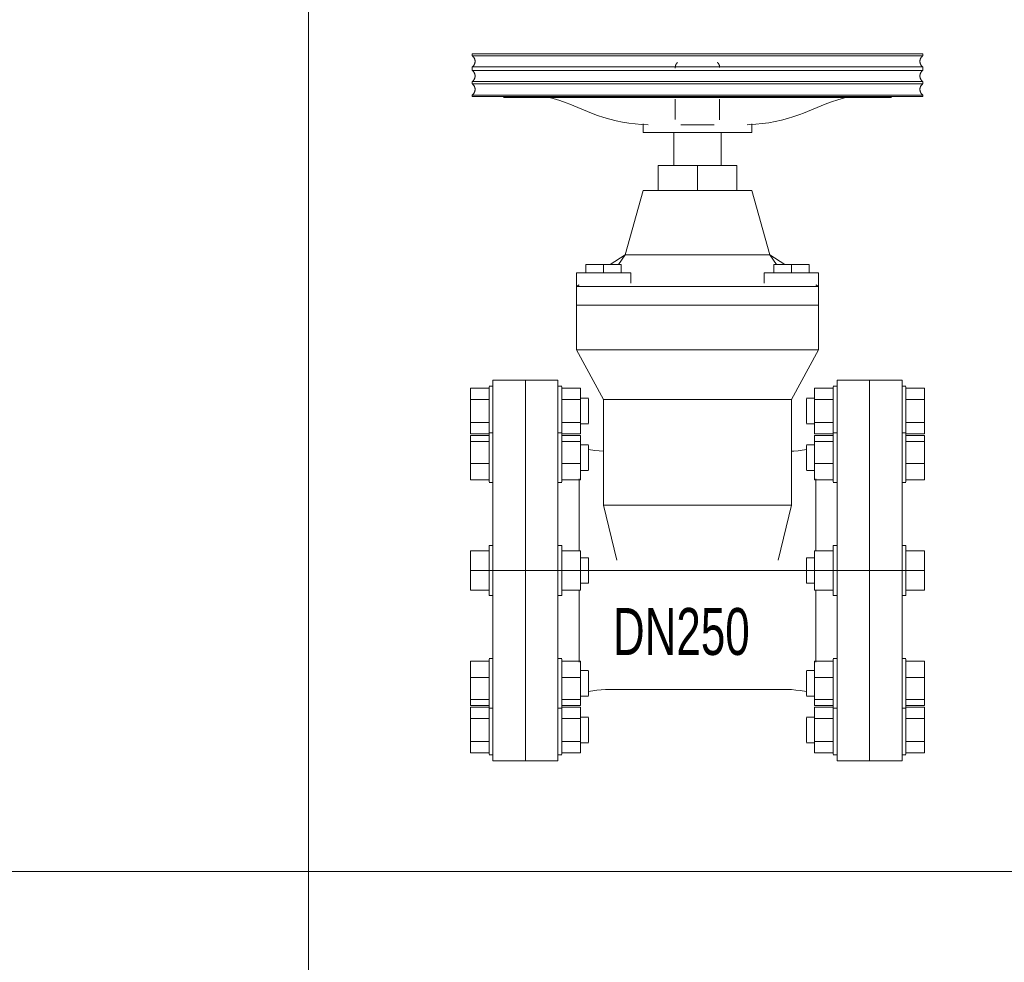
# Model space of a CAD drawing. Header units: millimetres. Extents: x 2339 to 23224, y 1509 to 18979.
# Tile 3 of 124: x 3802 to 5136, y 2786 to 4063. Entities that reach past the tile are written whole.
import ezdxf

# ---------------------------------------------------------------- set-up
doc = ezdxf.new("R2010")
doc.units = ezdxf.units.MM
doc.set_wipeout_variables(frame=1)
doc.layers.get('0').update_dxf_attribs({"lineweight": 0})
doc.styles.add('DISOCP', font='disocp.shx', dxfattribs={"width": 0.6})

# ---------------------------------------------------------------- blocks, each defined once
blk = doc.blocks.new('*U137')
blk.add_wipeout([(-78.8, -105), (-114.8, -105), (-114.8, -101.73), (-116.85, -101.73), (-116.85, -100.61), (-127.17, -100.61), (-127.17, -50.05), (-116.85, -50.05), (-116.85, -48.5), (-114.8, -48.5), (-114.8, -13.73), (-116.85, -13.73), (-116.85, -10.92), (-127.17, -10.92), (-127.17, 10.92), (-116.85, 10.92), (-116.85, 13.73), (-114.8, 13.73), (-114.8, 48.5), (-116.85, 48.5), (-116.85, 50.05), (-127.17, 50.05), (-127.17, 100.61), (-116.85, 100.61), (-116.85, 101.73), (-114.8, 101.73), (-114.8, 105), (-78.8, 105), (-78.8, 101.73), (-76.66, 101.73), (-76.66, 100.61), (-66.43, 100.61), (-66.43, 95.01), (-61.96, 95.01), (-61.96, 80.99), (-66.43, 80.99), (-66.43, 69.24), (-61.96, 69.24), (-61.96, 66.71), (-53.7, 65.74), (-53.7, 94.3), (-68.62, 121.63), (-68.64, 164.15), (-63.38, 164.15), (-63.38, 168.75), (-49.99, 168.75), (-41.8, 174.08), (-31.8, 209.65), (-23.45, 209.65), (-23.45, 223.41), (-14.8, 223.41), (-14.8, 241.53), (-31.8, 241.53), (-31.6, 245.99), (-36.16, 246.34), (-41.45, 247.07), (-46.68, 248.08), (-51.84, 249.43), (-55.23, 250.5), (-60.24, 252.33), (-66.23, 254.75), (-70.55, 256.5), (-76.1, 258.62), (-79.67, 259.8), (-83.64, 260.94), (-126.18, 261.48), (-126.18, 285), (122.58, 285), (122.58, 261.48), (106.34, 261.48), (105.27, 260.94), (79.32, 260.76), (73.92, 259.11), (70.39, 257.84), (65.09, 255.74), (62.63, 254.75), (59.12, 253.33), (55.65, 251.94), (51.3, 250.37), (47.9, 249.32), (42.73, 248.02), (39.25, 247.31), (35.74, 246.74), (32.21, 246.32), (28.2, 246.01), (28.2, 241.53), (11.2, 241.53), (11.2, 223.41), (19.85, 223.41), (19.85, 209.65), (28.2, 209.65), (38.2, 174.08), (45.2, 168.75), (59.78, 168.75), (59.78, 164.15), (65.04, 164.15), (65.06, 121.63), (50.02, 94.3), (50.67, 65.79), (51.32, 65.83), (52.52, 65.95), (54.3, 66.15), (54.88, 66.22), (57.41, 66.58), (58.36, 66.58), (58.36, 69.24), (62.83, 69.24), (62.83, 80.99), (58.36, 80.99), (58.36, 95.01), (62.83, 95.01), (62.83, 100.61), (73.06, 100.61), (73.06, 101.73), (75.2, 101.73), (75.2, 105), (111.2, 105), (111.2, 101.73), (113.25, 101.73), (113.25, 100.61), (123.57, 100.61), (123.57, 50.05), (113.25, 50.05), (113.25, 48.5), (111.2, 48.5), (111.2, 13.73), (113.25, 13.73), (113.25, 10.92), (123.57, 10.92), (123.57, -10.92), (113.25, -10.92), (113.25, -13.73), (111.2, -13.73), (111.2, -48.5), (113.25, -48.5), (113.25, -50.05), (123.57, -50.05), (123.57, -100.61), (113.25, -100.61), (113.25, -101.73), (111.2, -101.73), (111.2, -105), (75.2, -105), (75.2, -101.73), (73.06, -101.73), (73.06, -100.61), (62.83, -100.61), (62.83, -95.01), (58.36, -95.01), (58.36, -80.99), (62.83, -80.99), (62.83, -69.24), (58.36, -69.24), (58.36, -66.71), (52.5, -65.93), (48.91, -65.7), (-50.13, -65.64), (-57.31, -66.07), (-60.22, -66.47), (-61.96, -66.71), (-61.96, -69.24), (-66.43, -69.24), (-66.43, -80.99), (-61.96, -80.99), (-61.96, -95.01), (-66.43, -95.01), (-66.43, -100.61), (-76.66, -100.61), (-76.66, -101.73), (-78.8, -101.73)])
for p, q in [((-126.18, 285), (-126.18, 283.91)), ((122.58, 285), (-126.18, 285)), ((122.58, 283.91), (-126.18, 283.91)), ((122.58, 283.91), (122.58, 285)), ((-126.18, 277.74), (-126.18, 275.87)), ((122.58, 277.74), (-126.18, 277.74)), ((10.4, 277.8), (10.4, 277.77)), ((10.4, 277.77), (10.4, 277.68)), ((122.58, 275.87), (122.58, 277.74)), ((122.58, 275.87), (-126.18, 275.87)), ((-126.18, 269.7), (-126.18, 268.45)), ((-126.18, 269.7), (122.58, 269.7)), ((122.58, 268.45), (-126.18, 268.45)), ((122.58, 268.45), (122.58, 269.7)), ((-126.18, 262.29), (-126.18, 261.48)), ((-126.18, 262.29), (122.58, 262.29)), ((122.58, 261.48), (-126.18, 261.48)), ((-108.87, 260.94), (105.27, 260.94)), ((122.58, 261.48), (122.58, 262.29)), ((-72.23, 257.17), (-60.24, 252.33)), ((-14.04, 259.96), (-14.04, 255.11)), ((10.4, 255.11), (10.4, 259.96)), ((56.64, 252.33), (68.63, 257.17)), ((-31.8, 246.36), (-31.8, 241.53)), ((-14, 248.82), (-14, 248.86)), ((-11.04, 245.86), (7.4, 245.86)), ((10.4, 248.86), (10.4, 248.92)), ((10.43, 248.74), (10.43, 248.62)), ((10.44, 249.03), (10.44, 248.88)), ((28.2, 241.53), (28.2, 246.36)), ((28.2, 241.53), (-31.8, 241.53)), ((-14.8, 241.53), (-14.8, 223.41)), ((11.2, 223.41), (11.2, 241.53)), ((-23.45, 223.41), (-1.8, 223.41)), ((-23.45, 209.65), (-23.45, 223.41)), ((-1.8, 223.41), (19.85, 223.41)), ((-1.8, 209.65), (-1.8, 223.41)), ((19.85, 223.41), (19.85, 209.65)), ((-31.8, 209.65), (-41.8, 174.08)), ((-31.8, 209.65), (28.2, 209.65)), ((38.2, 174.08), (28.2, 209.65)), ((-41.8, 174.08), (-49.99, 168.75)), ((-45.41, 168.75), (-41.8, 174.08)), ((38.2, 174.08), (-41.8, 174.08)), ((-41.8, 174.08), (38.2, 174.08)), ((46.39, 168.75), (38.2, 174.08)), ((38.2, 174.08), (41.81, 168.75)), ((-63.38, 168.75), (-53.66, 168.75)), ((-63.38, 164.15), (-63.38, 168.75)), ((-53.66, 168.75), (-43.94, 168.75)), ((-53.66, 164.15), (-53.66, 168.75)), ((-43.94, 164.15), (-43.94, 168.75)), ((40.34, 168.75), (50.06, 168.75)), ((40.34, 164.15), (40.34, 168.75)), ((50.06, 168.75), (59.78, 168.75)), ((50.06, 164.15), (50.06, 168.75)), ((59.78, 164.15), (59.78, 168.75)), ((-68.64, 164.15), (-68.64, 156.63)), ((-68.64, 164.15), (-38.68, 164.15)), ((-38.68, 158.51), (-38.68, 164.15)), ((35.08, 164.15), (35.08, 158.51)), ((35.08, 164.15), (65.04, 164.15)), ((65.04, 156.63), (65.04, 164.15)), ((-67.07, 157.64), (-68.62, 156.63)), ((65.02, 156.63), (63.48, 157.64)), ((-66.63, 156.63), (-68.64, 156.63)), ((-68.62, 156.63), (-68.62, 146.45)), ((-68.11, 156.63), (-66.63, 156.63)), ((-64.25, 156.63), (-66.62, 156.63)), ((-66.61, 156.63), (-64.25, 156.63)), ((-64.23, 156.63), (-61.15, 156.63)), ((-61.15, 156.63), (-64.23, 156.63)), ((-61.12, 156.63), (-57.54, 156.63)), ((-57.54, 156.63), (-61.12, 156.63)), ((-57.5, 156.63), (-53.66, 156.63)), ((-53.66, 156.63), (-57.5, 156.63)), ((-53.62, 156.63), (50.02, 156.63)), ((50.02, 156.63), (-53.62, 156.63)), ((50.06, 156.63), (60.63, 156.63)), ((57.55, 156.63), (50.06, 156.63)), ((60.63, 156.63), (57.56, 156.63)), ((60.67, 156.63), (65.06, 156.63)), ((63.03, 156.63), (60.67, 156.63)), ((65.06, 146.45), (65.06, 156.63)), ((-53.62, 146.45), (-68.62, 146.45)), ((-68.62, 146.45), (-68.62, 121.63)), ((-68.62, 146.45), (-53.62, 146.45)), ((50.06, 146.45), (-53.62, 146.45)), ((-53.62, 146.45), (50.06, 146.45)), ((65.06, 146.45), (50.06, 146.45)), ((50.06, 146.45), (65.06, 146.45)), ((65.06, 121.63), (65.06, 146.45)), ((-68.62, 121.63), (-53.62, 94.3)), ((-53.62, 121.63), (-68.62, 121.63)), ((-53.62, 121.63), (50.02, 121.63)), ((50.06, 121.63), (-53.62, 121.63)), ((50.02, 94.3), (65.02, 121.63)), ((60.63, 121.63), (50.06, 121.63)), ((65.06, 121.63), (60.67, 121.63)), ((-96.8, 105), (-114.8, 105)), ((-114.8, -105), (-114.8, 105)), ((-78.8, 105), (-96.8, 105)), ((-96.8, -105), (-96.8, 105)), ((-96.8, 105), (-96.8, -105)), ((-78.8, 105), (-78.8, -105)), ((93.2, 105), (75.2, 105)), ((75.2, -105), (75.2, 105)), ((93.2, 105), (93.2, -105)), ((111.2, 105), (93.2, 105)), ((93.2, -105), (93.2, 105)), ((111.2, 105), (111.2, -105)), ((-127.17, 94.3), (-127.17, 100.61)), ((-127.17, 100.61), (-116.85, 100.61)), ((-114.8, 101.73), (-116.85, 101.73)), ((-116.85, 88), (-116.85, 101.26)), ((-76.66, 101.73), (-78.8, 101.73)), ((-76.66, 101.26), (-76.66, 88)), ((-76.66, 100.61), (-66.43, 100.61)), ((-66.43, 100.61), (-66.43, 94.3)), ((62.83, 94.3), (62.83, 100.61)), ((62.83, 100.61), (73.06, 100.61)), ((75.2, 101.73), (73.06, 101.73)), ((73.06, 88), (73.06, 101.26)), ((113.25, 101.73), (111.2, 101.73)), ((113.25, 101.26), (113.25, 88)), ((113.25, 100.61), (123.57, 100.61)), ((123.57, 100.61), (123.57, 94.3)), ((-127.17, 81.7), (-127.17, 94.3)), ((-127.17, 94.3), (-116.85, 94.3)), ((-76.66, 94.3), (-66.43, 94.3)), ((-61.96, 95.01), (-66.43, 95.01)), ((-66.43, 94.3), (-66.43, 81.7)), ((-61.96, 94.77), (-61.96, 88)), ((-53.62, 94.3), (-53.62, 36.04)), ((-53.62, 94.3), (-38.62, 94.3)), ((-38.62, 94.3), (-53.62, 94.3)), ((-38.62, 94.3), (35.02, 94.3)), ((35.02, 94.3), (-38.62, 94.3)), ((35.02, 94.3), (50.02, 94.3)), ((50.02, 94.3), (35.02, 94.3)), ((50.02, 36.04), (50.02, 94.3)), ((62.83, 95.01), (58.36, 95.01)), ((58.36, 88), (58.36, 94.77)), ((62.83, 81.7), (62.83, 94.3)), ((62.83, 94.3), (73.06, 94.3)), ((113.25, 94.3), (123.57, 94.3)), ((123.57, 94.3), (123.57, 81.7)), ((-116.85, 75.38), (-116.85, 88)), ((-76.66, 88), (-76.66, 75.38)), ((-61.96, 88), (-61.96, 81.23)), ((58.36, 81.23), (58.36, 88)), ((73.06, 75.38), (73.06, 88)), ((113.25, 88), (113.25, 75.38)), ((-127.17, 75.39), (-127.17, 81.7)), ((-127.17, 81.7), (-116.85, 81.7)), ((-76.66, 81.7), (-66.43, 81.7)), ((-66.43, 81.7), (-66.43, 75.39)), ((62.83, 75.39), (62.83, 81.7)), ((62.83, 81.7), (73.06, 81.7)), ((113.25, 81.7), (123.57, 81.7)), ((123.57, 81.7), (123.57, 75.39)), ((-66.43, 80.99), (-61.96, 80.99)), ((58.36, 80.99), (62.83, 80.99)), ((-127.17, 75.39), (-116.85, 75.39)), ((-127.17, 71.14), (-127.17, 74.4)), ((-127.17, 74.4), (-116.85, 74.4)), ((-127.17, 58.96), (-127.17, 71.14)), ((-127.17, 71.14), (-116.85, 71.14)), ((-114.8, 75.95), (-116.85, 75.95)), ((-116.85, 52.52), (-116.85, 75.49)), ((-76.66, 75.95), (-78.8, 75.95)), ((-76.66, 75.49), (-76.66, 52.52)), ((-76.66, 75.39), (-66.43, 75.39)), ((-76.66, 74.4), (-66.43, 74.4)), ((-76.66, 71.14), (-66.43, 71.14)), ((-66.43, 74.4), (-66.43, 71.14)), ((-66.43, 71.14), (-66.43, 58.96)), ((62.83, 75.39), (73.06, 75.39)), ((62.83, 71.14), (62.83, 74.4)), ((62.83, 74.4), (73.06, 74.4)), ((62.83, 58.96), (62.83, 71.14)), ((62.83, 71.14), (73.06, 71.14)), ((75.2, 75.95), (73.06, 75.95)), ((73.06, 52.52), (73.06, 75.49)), ((113.25, 75.95), (111.2, 75.95)), ((113.25, 75.49), (113.25, 52.52)), ((113.25, 75.39), (123.57, 75.39)), ((113.25, 74.4), (123.57, 74.4)), ((113.25, 71.14), (123.57, 71.14)), ((123.57, 74.4), (123.57, 71.14)), ((123.57, 71.14), (123.57, 58.96)), ((-61.96, 69.24), (-66.43, 69.24)), ((-61.96, 69.24), (-66.43, 69.24)), ((-61.96, 69), (-61.96, 69)), ((-61.96, 69), (-61.96, 57.27)), ((-58.48, 66.22), (-61.96, 66.71)), ((58.36, 66.71), (54.88, 66.22)), ((62.83, 69.24), (58.36, 69.24)), ((62.83, 69.24), (58.36, 69.24)), ((58.36, 69), (58.36, 69)), ((58.36, 57.27), (58.36, 69)), ((-127.17, 50.05), (-127.17, 58.96)), ((-127.17, 58.96), (-116.85, 58.96)), ((-76.66, 58.96), (-66.43, 58.96)), ((-66.43, 58.96), (-66.43, 50.05)), ((-66.43, 55.21), (-61.96, 55.21)), ((-61.96, 57.27), (-61.96, 55.45)), ((58.36, 55.45), (58.36, 57.27)), ((58.36, 55.21), (62.83, 55.21)), ((62.83, 50.05), (62.83, 58.96)), ((62.83, 58.96), (73.06, 58.96)), ((113.25, 58.96), (123.57, 58.96)), ((123.57, 58.96), (123.57, 50.05)), ((-127.17, 50.05), (-116.85, 50.05)), ((-116.85, 48.97), (-116.85, 52.52)), ((-76.66, 52.52), (-76.66, 48.97)), ((-76.66, 50.05), (-66.43, 50.05)), ((-67.12, 11.15), (-67.12, 50.61)), ((62.83, 50.05), (73.06, 50.05)), ((63.52, 11.15), (63.52, 50.61)), ((73.06, 48.97), (73.06, 52.52)), ((113.25, 52.52), (113.25, 48.97)), ((113.25, 50.05), (123.57, 50.05)), ((-116.85, 48.5), (-114.8, 48.5)), ((-78.8, 48.5), (-76.66, 48.5)), ((73.06, 48.5), (75.2, 48.5)), ((111.2, 48.5), (113.25, 48.5)), ((-53.62, 36.04), (-46.29, 5.65)), ((-53.62, 36.04), (-38.62, 36.04)), ((-38.62, 36.04), (-53.62, 36.04)), ((-38.62, 36.04), (35.02, 36.04)), ((35.02, 36.04), (-38.62, 36.04)), ((35.06, 36.04), (45.64, 36.04)), ((45.63, 36.04), (35.06, 36.04)), ((42.71, 5.65), (50.06, 36.04)), ((45.67, 36.04), (50.06, 36.04)), ((-127.17, 0), (-127.17, 10.92)), ((-127.17, 10.92), (-116.85, 10.92)), ((-114.8, 13.73), (-116.85, 13.73)), ((-116.85, -13.73), (-116.85, 13.73)), ((-116.85, 13.73), (-116.85, 13.26)), ((-76.66, 13.73), (-78.8, 13.73)), ((-76.66, 13.26), (-76.66, 13.73)), ((-76.66, 13.73), (-76.66, -13.73)), ((-76.66, 10.92), (-66.43, 10.92)), ((-66.43, 10.92), (-66.43, 0)), ((62.83, 0), (62.83, 10.92)), ((62.83, 10.92), (73.06, 10.92)), ((75.2, 13.73), (73.06, 13.73)), ((73.06, -13.73), (73.06, 13.73)), ((73.06, 13.73), (73.06, 13.26)), ((113.25, 13.73), (111.2, 13.73)), ((113.25, 13.26), (113.25, 13.73)), ((113.25, 13.73), (113.25, -13.73)), ((113.25, 10.92), (123.57, 10.92)), ((123.57, 10.92), (123.57, 0)), ((-61.96, 7.01), (-66.43, 7.01)), ((-61.96, 6.77), (-61.96, 7.01)), ((-61.96, 7.01), (-61.96, -7.01)), ((62.83, 7.01), (58.36, 7.01)), ((58.36, -7.01), (58.36, 7.01)), ((58.36, 7.01), (58.36, 6.77)), ((-121.8, 0), (121.8, 0)), ((-127.17, -10.92), (-127.17, 0)), ((-127.17, 0), (-116.85, 0)), ((-114.8, 0), (111.2, 0)), ((-76.66, 0), (-66.43, 0)), ((-66.43, 0), (-66.43, -10.92)), ((62.83, -10.92), (62.83, 0)), ((62.83, 0), (73.06, 0)), ((113.25, 0), (123.57, 0)), ((123.57, 0), (123.57, -10.92)), ((-66.43, -7.01), (-61.96, -7.01)), ((-61.96, -7.01), (-61.96, -6.77)), ((58.36, -6.77), (58.36, -7.01)), ((58.36, -7.01), (62.83, -7.01)), ((-127.17, -10.92), (-116.85, -10.92)), ((-116.85, -13.26), (-116.85, -13.73)), ((-116.85, -13.73), (-114.8, -13.73)), ((-78.8, -13.73), (-76.66, -13.73)), ((-76.66, -10.92), (-66.43, -10.92)), ((-76.66, -13.73), (-76.66, -13.26)), ((-67.12, -50.61), (-67.12, -11.15)), ((62.83, -10.92), (73.06, -10.92)), ((63.52, -50.61), (63.52, -11.15)), ((73.06, -13.26), (73.06, -13.73)), ((73.06, -13.73), (75.2, -13.73)), ((111.2, -13.73), (113.25, -13.73)), ((113.25, -10.92), (123.57, -10.92)), ((113.25, -13.73), (113.25, -13.26)), ((-114.8, -48.5), (-116.85, -48.5)), ((-76.66, -48.5), (-78.8, -48.5)), ((75.2, -48.5), (73.06, -48.5)), ((113.25, -48.5), (111.2, -48.5)), ((-127.17, -58.96), (-127.17, -50.05)), ((-116.85, -50.05), (-127.17, -50.05)), ((-116.85, -52.52), (-116.85, -48.97)), ((-116.85, -75.49), (-116.85, -52.52)), ((-76.66, -48.97), (-76.66, -52.52)), ((-66.43, -50.05), (-76.66, -50.05)), ((-76.66, -52.52), (-76.66, -75.49)), ((-66.43, -50.05), (-66.43, -58.96)), ((62.83, -58.96), (62.83, -50.05)), ((73.06, -50.05), (62.83, -50.05)), ((73.06, -52.52), (73.06, -48.97)), ((73.06, -75.49), (73.06, -52.52)), ((113.25, -48.97), (113.25, -52.52)), ((123.57, -50.05), (113.25, -50.05)), ((113.25, -52.52), (113.25, -75.49)), ((123.57, -50.05), (123.57, -58.96)), ((-127.17, -71.14), (-127.17, -58.96)), ((-127.17, -58.96), (-116.85, -58.96)), ((-76.66, -58.96), (-66.43, -58.96)), ((-61.96, -55.21), (-66.43, -55.21)), ((-66.43, -58.96), (-66.43, -71.14)), ((-61.96, -55.45), (-61.96, -57.27)), ((-61.96, -57.27), (-61.96, -69)), ((62.83, -55.21), (58.36, -55.21)), ((58.36, -57.27), (58.36, -55.45)), ((58.36, -69), (58.36, -57.27)), ((62.83, -71.14), (62.83, -58.96)), ((62.83, -58.96), (73.06, -58.96)), ((113.25, -58.96), (123.57, -58.96)), ((123.57, -58.96), (123.57, -71.14)), ((-66.43, -69.24), (-61.96, -69.24)), ((-66.43, -69.24), (-61.96, -69.24)), ((-61.96, -66.71), (-58.48, -66.22)), ((-61.96, -69), (-61.96, -69)), ((-50.13, -65.64), (46.53, -65.64)), ((54.88, -66.22), (58.36, -66.71)), ((58.36, -69), (58.36, -69)), ((58.36, -69.24), (62.83, -69.24)), ((58.36, -69.24), (62.83, -69.24)), ((-127.17, -74.4), (-127.17, -71.14)), ((-127.17, -71.14), (-116.85, -71.14)), ((-127.17, -74.4), (-116.85, -74.4)), ((-127.17, -81.7), (-127.17, -75.39)), ((-127.17, -75.39), (-116.85, -75.39)), ((-116.85, -88), (-116.85, -75.38)), ((-116.85, -75.95), (-114.8, -75.95)), ((-78.8, -75.95), (-76.66, -75.95)), ((-76.66, -71.14), (-66.43, -71.14)), ((-76.66, -74.4), (-66.43, -74.4)), ((-76.66, -75.38), (-76.66, -88)), ((-76.66, -75.39), (-66.43, -75.39)), ((-66.43, -71.14), (-66.43, -74.4)), ((-66.43, -75.39), (-66.43, -81.7)), ((62.83, -74.4), (62.83, -71.14)), ((62.83, -71.14), (73.06, -71.14)), ((62.83, -74.4), (73.06, -74.4)), ((62.83, -81.7), (62.83, -75.39)), ((62.83, -75.39), (73.06, -75.39)), ((73.06, -88), (73.06, -75.38)), ((73.06, -75.95), (75.2, -75.95)), ((111.2, -75.95), (113.25, -75.95)), ((113.25, -71.14), (123.57, -71.14)), ((113.25, -74.4), (123.57, -74.4)), ((113.25, -75.38), (113.25, -88)), ((113.25, -75.39), (123.57, -75.39)), ((123.57, -71.14), (123.57, -74.4)), ((123.57, -75.39), (123.57, -81.7)), ((-61.96, -80.99), (-66.43, -80.99)), ((-61.96, -81.23), (-61.96, -88)), ((62.83, -80.99), (58.36, -80.99)), ((58.36, -88), (58.36, -81.23)), ((-127.17, -94.3), (-127.17, -81.7)), ((-116.85, -81.7), (-127.17, -81.7)), ((-66.43, -81.7), (-76.66, -81.7)), ((-66.43, -81.7), (-66.43, -94.3)), ((62.83, -94.3), (62.83, -81.7)), ((73.06, -81.7), (62.83, -81.7)), ((123.57, -81.7), (113.25, -81.7)), ((123.57, -81.7), (123.57, -94.3)), ((-116.85, -101.26), (-116.85, -88)), ((-76.66, -88), (-76.66, -101.26)), ((-61.96, -88), (-61.96, -94.77)), ((58.36, -94.77), (58.36, -88)), ((73.06, -101.26), (73.06, -88)), ((113.25, -88), (113.25, -101.26)), ((-127.17, -100.61), (-127.17, -94.3)), ((-127.17, -94.3), (-116.85, -94.3)), ((-76.66, -94.3), (-66.43, -94.3)), ((-66.43, -94.3), (-66.43, -100.61)), ((-66.43, -95.01), (-61.96, -95.01)), ((58.36, -95.01), (62.83, -95.01)), ((62.83, -100.61), (62.83, -94.3)), ((62.83, -94.3), (73.06, -94.3)), ((113.25, -94.3), (123.57, -94.3)), ((123.57, -94.3), (123.57, -100.61)), ((-127.17, -100.61), (-116.85, -100.61)), ((-116.85, -101.73), (-114.8, -101.73)), ((-78.8, -101.73), (-76.66, -101.73)), ((-76.66, -100.61), (-66.43, -100.61)), ((62.83, -100.61), (73.06, -100.61)), ((73.06, -101.73), (75.2, -101.73)), ((111.2, -101.73), (113.25, -101.73)), ((113.25, -100.61), (123.57, -100.61)), ((-114.8, -105), (-96.8, -105)), ((-96.8, -105), (-78.8, -105)), ((75.2, -105), (93.2, -105)), ((93.2, -105), (111.2, -105))]:
    blk.add_line(p, q)
at = {"flags": 128}
for points in [[(-126.18, 277.74), (-126.06, 277.83), (-125.94, 277.92), (-125.83, 278.02), (-125.72, 278.12), (-125.61, 278.23), (-125.51, 278.34), (-125.41, 278.46), (-125.32, 278.58), (-125.23, 278.7), (-125.15, 278.82), (-125.07, 278.95), (-125, 279.09), (-124.93, 279.22), (-124.87, 279.36), (-124.82, 279.5), (-124.77, 279.64), (-124.72, 279.78), (-124.68, 279.93), (-124.65, 280.08), (-124.62, 280.22), (-124.6, 280.37), (-124.59, 280.52), (-124.58, 280.67), (-124.57, 280.82), (-124.58, 280.98), (-124.59, 281.13), (-124.6, 281.28), (-124.62, 281.42), (-124.65, 281.57), (-124.68, 281.72), (-124.72, 281.87), (-124.77, 282.01), (-124.82, 282.15), (-124.87, 282.29), (-124.93, 282.43), (-125, 282.56), (-125.07, 282.7), (-125.15, 282.82), (-125.23, 282.95), (-125.32, 283.07), (-125.41, 283.19), (-125.51, 283.31), (-125.61, 283.42), (-125.72, 283.53), (-125.83, 283.63), (-125.94, 283.73), (-126.06, 283.82), (-126.18, 283.91)], [(122.58, 283.91), (122.46, 283.82), (122.34, 283.72), (122.23, 283.63), (122.12, 283.52), (122.01, 283.42), (121.91, 283.3), (121.81, 283.19), (121.72, 283.07), (121.63, 282.95), (121.55, 282.82), (121.47, 282.69), (121.4, 282.56), (121.33, 282.42), (121.27, 282.29), (121.22, 282.15), (121.17, 282.01), (121.12, 281.86), (121.08, 281.72), (121.05, 281.57), (121.02, 281.42), (121, 281.27), (120.99, 281.12), (120.98, 280.97), (120.97, 280.82), (120.98, 280.67), (120.99, 280.52), (121, 280.37), (121.02, 280.22), (121.05, 280.07), (121.08, 279.93), (121.12, 279.78), (121.17, 279.64), (121.22, 279.49), (121.27, 279.35), (121.33, 279.22), (121.4, 279.08), (121.47, 278.95), (121.55, 278.82), (121.63, 278.69), (121.72, 278.57), (121.81, 278.45), (121.91, 278.34), (122.01, 278.23), (122.12, 278.12), (122.23, 278.02), (122.34, 277.92), (122.46, 277.83), (122.58, 277.74)], [(-14.04, 277.77), (-14.03, 277.89), (-14.03, 278.01), (-14.02, 278.12), (-14, 278.24), (-13.98, 278.36), (-13.95, 278.48), (-13.92, 278.59), (-13.88, 278.71), (-13.84, 278.82), (-13.8, 278.93), (-13.75, 279.04), (-13.7, 279.15), (-13.64, 279.26), (-13.58, 279.36), (-13.51, 279.46), (-13.44, 279.56), (-13.37, 279.65), (-13.29, 279.74), (-13.21, 279.83), (-13.13, 279.92), (-13.04, 280), (-12.95, 280.08), (-12.85, 280.15), (-12.76, 280.22)], [(-14.04, 277.18), (-14.04, 277.54), (-14.04, 277.73), (-14.04, 277.77)], [(-13.58, 279.36), (-13.51, 279.46), (-13.44, 279.56), (-13.37, 279.65), (-13.29, 279.74), (-13.21, 279.83), (-13.13, 279.92), (-13.04, 280)], [(8.99, 280.31), (9.09, 280.24), (9.19, 280.17), (9.29, 280.1), (9.38, 280.02), (9.47, 279.94), (9.55, 279.86), (9.63, 279.77), (9.71, 279.68), (9.79, 279.58), (9.86, 279.49), (9.93, 279.39), (9.99, 279.28), (10.05, 279.18), (10.1, 279.07), (10.15, 278.96), (10.2, 278.85), (10.24, 278.74), (10.27, 278.63), (10.31, 278.51), (10.33, 278.39), (10.36, 278.28), (10.38, 278.16), (10.39, 278.04), (10.4, 277.92), (10.4, 277.8), (10.4, 277.77)], [(9.38, 280.02), (9.47, 279.94), (9.55, 279.86), (9.63, 279.77), (9.71, 279.68), (9.79, 279.58), (9.86, 279.49), (9.93, 279.39)], [(10.4, 277.77), (10.4, 277.68), (10.4, 277.42)], [(-126.18, 269.7), (-126.06, 269.79), (-125.94, 269.88), (-125.83, 269.98), (-125.72, 270.08), (-125.61, 270.19), (-125.51, 270.3), (-125.41, 270.42), (-125.32, 270.54), (-125.23, 270.66), (-125.15, 270.79), (-125.07, 270.91), (-125, 271.05), (-124.93, 271.18), (-124.87, 271.32), (-124.82, 271.46), (-124.77, 271.6), (-124.72, 271.75), (-124.68, 271.89), (-124.65, 272.04), (-124.62, 272.19), (-124.6, 272.34), (-124.59, 272.49), (-124.58, 272.64), (-124.57, 272.79), (-124.58, 272.94), (-124.59, 273.09), (-124.6, 273.24), (-124.62, 273.39), (-124.65, 273.53), (-124.68, 273.68), (-124.72, 273.83), (-124.77, 273.97), (-124.82, 274.11), (-124.87, 274.25), (-124.93, 274.39), (-125, 274.52), (-125.07, 274.66), (-125.15, 274.79), (-125.23, 274.91), (-125.32, 275.03), (-125.41, 275.15), (-125.51, 275.27), (-125.61, 275.38), (-125.72, 275.49), (-125.83, 275.59), (-125.94, 275.69), (-126.06, 275.78), (-126.18, 275.87)], [(122.58, 275.87), (122.46, 275.78), (122.34, 275.68), (122.23, 275.59), (122.12, 275.48), (122.01, 275.38), (121.91, 275.27), (121.81, 275.15), (121.72, 275.03), (121.63, 274.91), (121.55, 274.78), (121.47, 274.65), (121.4, 274.52), (121.33, 274.39), (121.27, 274.25), (121.22, 274.11), (121.17, 273.97), (121.12, 273.82), (121.08, 273.68), (121.05, 273.53), (121.02, 273.38), (121, 273.23), (120.99, 273.08), (120.98, 272.93), (120.97, 272.78), (120.98, 272.63), (120.99, 272.48), (121, 272.33), (121.02, 272.18), (121.05, 272.03), (121.08, 271.89), (121.12, 271.74), (121.17, 271.6), (121.22, 271.46), (121.27, 271.32), (121.33, 271.18), (121.4, 271.04), (121.47, 270.91), (121.55, 270.78), (121.63, 270.66), (121.72, 270.53), (121.81, 270.41), (121.91, 270.3), (122.01, 270.19), (122.12, 270.08), (122.23, 269.98), (122.34, 269.88), (122.46, 269.79), (122.58, 269.7)], [(-126.18, 262.29), (-126.06, 262.38), (-125.94, 262.47), (-125.83, 262.57), (-125.72, 262.67), (-125.61, 262.78), (-125.51, 262.89), (-125.41, 263), (-125.32, 263.12), (-125.23, 263.25), (-125.15, 263.37), (-125.07, 263.5), (-125, 263.63), (-124.93, 263.77), (-124.87, 263.91), (-124.82, 264.05), (-124.77, 264.19), (-124.72, 264.33), (-124.68, 264.48), (-124.65, 264.62), (-124.62, 264.77), (-124.6, 264.92), (-124.59, 265.07), (-124.58, 265.22), (-124.57, 265.37), (-124.58, 265.52), (-124.59, 265.67), (-124.6, 265.82), (-124.62, 265.97), (-124.65, 266.12), (-124.68, 266.27), (-124.72, 266.41), (-124.77, 266.56), (-124.82, 266.7), (-124.87, 266.84), (-124.93, 266.98), (-125, 267.11), (-125.07, 267.24), (-125.15, 267.37), (-125.23, 267.5), (-125.32, 267.62), (-125.41, 267.74), (-125.51, 267.85), (-125.61, 267.97), (-125.72, 268.07), (-125.83, 268.18), (-125.94, 268.27), (-126.06, 268.37), (-126.18, 268.45)], [(122.58, 268.45), (122.46, 268.36), (122.34, 268.27), (122.23, 268.17), (122.12, 268.07), (122.01, 267.96), (121.91, 267.85), (121.81, 267.74), (121.72, 267.62), (121.63, 267.49), (121.55, 267.37), (121.47, 267.24), (121.4, 267.11), (121.33, 266.97), (121.27, 266.83), (121.22, 266.69), (121.17, 266.55), (121.12, 266.41), (121.08, 266.26), (121.05, 266.12), (121.02, 265.97), (121, 265.82), (120.99, 265.67), (120.98, 265.52), (120.97, 265.37), (120.98, 265.22), (120.99, 265.07), (121, 264.92), (121.02, 264.77), (121.05, 264.62), (121.08, 264.47), (121.12, 264.33), (121.17, 264.18), (121.22, 264.04), (121.27, 263.9), (121.33, 263.76), (121.4, 263.63), (121.47, 263.5), (121.55, 263.37), (121.63, 263.24), (121.72, 263.12), (121.81, 263), (121.91, 262.89), (122.01, 262.77), (122.12, 262.67), (122.23, 262.56), (122.34, 262.47), (122.46, 262.37), (122.58, 262.29)], [(-83.64, 260.94), (-81.47, 260.36), (-77.87, 259.25), (-74.33, 257.99), (-72.23, 257.17)], [(68.63, 257.17), (72.14, 258.51), (75.71, 259.71), (79.32, 260.76), (80.02, 260.94)], [(-60.24, 252.33), (-56.92, 251.06), (-53.54, 249.93), (-50.13, 248.94), (-46.68, 248.08), (-43.2, 247.36), (-39.69, 246.78), (-36.16, 246.34), (-32.62, 246.04), (-29.07, 245.88)], [(-14.04, 255.11), (-14.04, 253.89), (-14.04, 252.79), (-14.04, 251.83), (-14.04, 251), (-14.04, 250.31), (-14.04, 249.74), (-14.04, 249.32), (-14.04, 249.03), (-14.04, 248.88), (-14.04, 248.86)], [(10.4, 248.86), (10.4, 248.92), (10.4, 249.13), (10.4, 249.47), (10.4, 249.95), (10.4, 250.57), (10.4, 251.32), (10.4, 252.2), (10.4, 253.22), (10.4, 254.36), (10.4, 255.11)], [(25.54, 245.9), (26.89, 245.93), (30.44, 246.14), (33.98, 246.5), (37.5, 246.99), (41, 247.63), (44.47, 248.4), (47.9, 249.32), (51.3, 250.37), (54.65, 251.55), (56.64, 252.33)], [(-14, 248.7), (-14, 248.82), (-14, 248.86)], [(-58.48, 66.22), (-56.1, 65.93), (-53.7, 65.74)], [(50.02, 65.75), (51.32, 65.83), (53.71, 66.07), (54.88, 66.22)], [(-50.13, -65.64), (-52.53, -65.69), (-54.92, -65.83), (-57.31, -66.07), (-58.48, -66.22)], [(54.88, -66.22), (52.5, -65.93), (50.1, -65.74), (47.71, -65.65), (46.53, -65.64)]]:
    blk.add_lwpolyline(points, dxfattribs=at)
at = {"style": 'DISOCP', "width": 0.7}
blk.add_text('DN250', height=25.914, dxfattribs=at).set_placement((-48.49, -46.6))

msp = doc.modelspace()

# ---------------------------------------------------------------- linework, layer by layer
for p, q in [((4193.1, 1508.9), (4193.1, 16868.4)), ((2339.1, 2908.9), (19193.1, 2908.9))]:
    msp.add_line(p, q)

# ---------------------------------------------------------------- block references
at = {"xscale": 2.456140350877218, "yscale": 2.456140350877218, "zscale": 2.456140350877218}
msp.add_blockref('*U137', (4724.9, 3316.8), dxfattribs=at)

doc.saveas('drawing.dxf')
